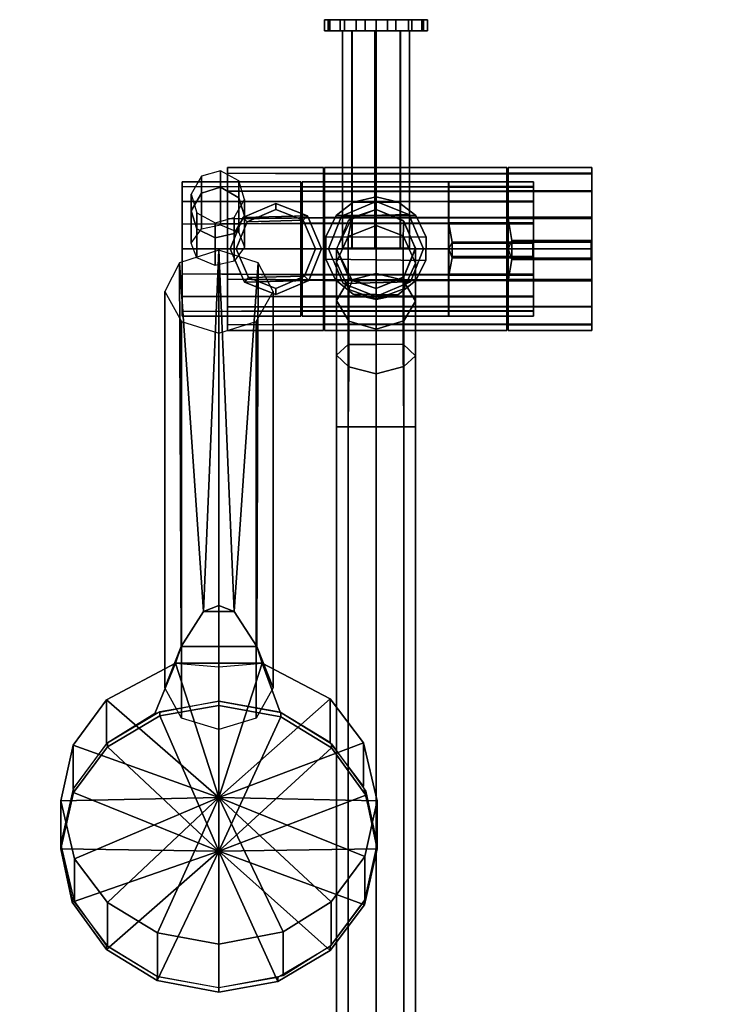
# Model space of a CAD drawing. Header units: millimetres. Extents: x -90 to 90, y -498 to 0.
# Tile 2 of 2: x -90 to 90, y -249 to 0. Entities that reach past the tile are written whole.
import ezdxf

# ---------------------------------------------------------------- set-up
doc = ezdxf.new("R2010")
doc.units = ezdxf.units.MM
doc.header["$MEASUREMENT"] = 0
doc.layers.add('CHROME01', color=9, linetype='Continuous')
doc.layers.add('CHROME03', color=250, linetype='Continuous')

msp = doc.modelspace()

# ---------------------------------------------------------------- meshes
at = {"layer": 'CHROME01'}
mesh = msp.add_polyface(dxfattribs=at)
corners = [(-0.26, -2.8, 989.25), (-6.15, -2.8, 986.63), (-6.15, -57.8, 986.63), (-0.26, -57.8, 989.25), (-8.5, -2.8, 980.76), (-8.5, -57.8, 980.76), (-6.05, -2.8, 974.79), (0.01, -2.8, 972.26), (0.01, -57.8, 972.26), (-6.05, -57.8, 974.79), (5.05, -2.8, 992.74), (0.03, -2.8, 993.76), (-4.99, -2.8, 992.76), (-12.06, -2.8, 985.61), (12, -2.8, 985.76), (9.04, -2.8, 990.1), (-9.06, -2.8, 990.08), (-13, -2.8, 980.76), (13, -2.8, 980.76), (-13, 0, 980.76), (-13, -2.8, 980.76), (-12.06, -2.8, 985.61), (-12.06, 0, 985.61), (-9.06, -2.8, 990.08), (-9.06, 0, 990.08), (-4.99, -2.8, 992.76), (-4.99, 0, 992.76), (0.03, -2.8, 993.76), (0.03, 0, 993.76), (-2.74, 0, 968.05), (-2.74, -2.8, 968.05), (-7.97, -2.8, 970.48), (-7.97, 0, 970.48), (-11.64, -2.8, 974.96), (-11.64, 0, 974.96), (-5.81, -46.17, 993.76), (0, -44.8, 993.76), (0, -44.8, 967.76), (-5.81, -46.17, 967.76), (-34.67, -45.03, 823.43), (-33.28, -49.63, 822), (-33.28, -45.45, 803), (-34.67, -40.74, 803.98), (-39.32, -38.21, 804.5), (-39.32, -42.36, 823.45), (-46.72, -48.34, 822.4), (-44.14, -43.89, 823.78), (-44.14, -39.57, 804.22), (-46.72, -44.13, 803.28), (-37.53, -37.36, 188), (-37.53, -58, 188), (-37.53, -38.81, 195.6), (-37.53, -43.4, 173.4), (-37.53, -38.81, 180.4), (-37.53, -38.81, 195.6), (-13.3, -38.96, 195.96), (-13.3, -37.36, 188), (-37.53, -37.36, 188), (-13.3, -38.92, 180.13), (-37.53, -38.81, 180.4), (-13.3, -43.37, 173.43), (-37.53, -43.4, 173.4), (-37.53, -43.4, 202.6), (-13.3, -43.47, 202.66), (-49, -42.19, 845.7), (-19, -42.31, 846), (-19, -41, 839.44), (-49, -41, 839.44), (-19, -42.28, 832.96), (-49, -42.19, 833.18), (-19, -45.95, 827.44), (-49, -45.98, 827.42), (-49, -45.98, 851.46), (-19, -46.03, 851.51), (-49, -58, 839.44), (-49, -45.98, 851.46), (-49, -42.19, 845.7), (-49, -41, 839.44), (-49, -42.19, 833.18), (-49, -45.98, 827.42), (-18.7, -42.31, 846), (18.3, -42.31, 846), (18.3, -41, 839.44), (-18.7, -41, 839.44), (18.3, -42.28, 832.96), (-18.7, -42.28, 832.96), (18.3, -45.95, 827.44), (-18.7, -45.95, 827.44), (-18.7, -46.03, 851.51), (18.3, -46.03, 851.51)]
mesh.append_faces([[corners[k] for k in face] for face in [(0, 1, 2, 3), (2, 1, 4, 5), (6, 7, 8, 9), (4, 6, 9, 5), (10, 11, 12, 12), (13, 14, 15, 16), (17, 18, 14, 13), (19, 20, 21, 22), (22, 21, 23, 24), (24, 23, 25, 26), (26, 25, 27, 28), (29, 30, 31, 32), (32, 31, 33, 34), (34, 33, 20, 19), (35, 36, 37, 38), (39, 40, 41, 42), (39, 42, 43, 44), (45, 46, 47, 48), (43, 47, 46, 44), (49, 50, 51, 51), (52, 50, 53, 53), (54, 55, 56, 57), (56, 58, 59, 57), (58, 60, 61, 59), (55, 54, 62, 63), (64, 65, 66, 67), (66, 68, 69, 67), (68, 70, 71, 69), (65, 64, 72, 73), (74, 75, 76, 77), (74, 77, 78, 79), (80, 81, 82, 83), (84, 85, 83, 82), (84, 86, 87, 85), (81, 80, 88, 89)]])
mesh = msp.add_polyface(dxfattribs=at)
corners = [(18.45, -45.92, 827.48), (18.45, -58, 839.44), (18.45, -42.23, 833.1), (18.45, -42.36, 846.09), (18.45, -41, 839.44), (6.13, -2.8, 986.64), (-0.26, -2.8, 989.25), (-0.26, -57.8, 989.25), (6.13, -57.8, 986.64), (8.5, -2.8, 980.76), (8.5, -57.8, 980.76), (0.01, -2.8, 972.26), (6.18, -2.8, 974.92), (6.18, -57.8, 974.92), (0.01, -57.8, 972.26), (-9.06, -2.8, 990.08), (9.04, -2.8, 990.1), (5.05, -2.8, 992.74), (-4.99, -2.8, 992.76), (-11.64, -2.8, 974.96), (11.63, -2.8, 974.95), (13, -2.8, 980.76), (-13, -2.8, 980.76), (-7.97, -2.8, 970.48), (8.25, -2.8, 970.71), (-2.74, -2.8, 968.05), (2.89, -2.8, 968.08), (0.03, 0, 993.76), (0.03, -2.8, 993.76), (5.05, -2.8, 992.74), (5.05, 0, 992.74), (9.04, -2.8, 990.1), (9.04, 0, 990.1), (12, -2.8, 985.76), (12, 0, 985.76), (13, -2.8, 980.76), (13, 0, 980.76), (11.63, -2.8, 974.95), (11.63, 0, 974.95), (8.25, -2.8, 970.71), (8.25, 0, 970.71), (2.89, -2.8, 968.08), (2.89, 0, 968.08), (-2.74, -2.8, 968.05), (-2.74, 0, 968.05), (5.72, -46.13, 993.76), (10.05, -49.55, 993.76), (10.05, -49.55, 967.76), (5.72, -46.13, 967.76), (0, -44.8, 967.76), (0, -44.8, 993.76), (12.7, -55.01, 993.76), (12.7, -55.01, 967.76), (0, -44.8, 993.76), (-5.81, -46.17, 993.76), (5.72, -46.13, 993.76), (-12.68, -54.91, 993.76), (12.7, -55.01, 993.76), (10.05, -49.55, 993.76), (-10.05, -49.55, 993.76), (10.05, -49.55, 967.76), (12.7, -55.01, 967.76), (-12.68, -54.91, 967.76), (-10.05, -49.55, 967.76), (-5.81, -46.17, 967.76), (0, -44.8, 967.76), (5.72, -46.13, 967.76), (-13.05, -38.96, 195.96), (33.1, -38.96, 195.91), (33.1, -37.36, 187.95), (-13.05, -37.36, 188), (33.1, -38.92, 180.08), (-13.05, -38.92, 180.13), (33.1, -43.37, 173.38), (-13.05, -43.37, 173.43), (33.1, -50.07, 168.89), (-13.05, -50.07, 168.94), (33.1, -43.47, 202.61), (-13.05, -43.47, 202.66), (-13.05, -50.16, 207.1), (33.1, -50.16, 207.04), (0, -48, 58.31), (0, -48, 1206.7), (7.07, -50.93, 1206.7), (6.91, -50.77, 58.31), (6.84, -54.69, 1226.62), (0, -52.08, 1227.39), (8.3, -49.27, 35), (0, -45.96, 35), (0, -45.96, 58.05), (8.3, -49.27, 58.05), (12.04, -58, 58.05), (12.04, -58, 35)]
mesh.append_faces([[corners[k] for k in face] for face in [(0, 1, 2, 2), (3, 4, 1, 1), (5, 6, 7, 8), (9, 5, 8, 10), (11, 12, 13, 14), (13, 12, 9, 10), (15, 16, 17, 18), (19, 20, 21, 22), (23, 24, 20, 19), (25, 26, 24, 23), (27, 28, 29, 30), (30, 29, 31, 32), (31, 33, 34, 32), (34, 33, 35, 36), (36, 35, 37, 38), (38, 37, 39, 40), (40, 39, 41, 42), (42, 41, 43, 44), (45, 46, 47, 48), (49, 50, 45, 48), (46, 51, 52, 47), (53, 54, 55, 55), (56, 57, 58, 59), (60, 61, 62, 63), (64, 65, 66, 66), (67, 68, 69, 70), (71, 72, 70, 69), (71, 73, 74, 72), (75, 76, 74, 73), (77, 78, 79, 80), (68, 67, 78, 77), (81, 82, 83, 84), (85, 83, 82, 86), (87, 88, 89, 90), (91, 92, 87, 90)]])
mesh = msp.add_polyface(dxfattribs=at)
corners = [(-10.05, -49.55, 967.76), (-10.05, -49.55, 993.76), (-5.81, -46.17, 993.76), (-5.81, -46.17, 967.76), (-10.05, -49.55, 993.76), (10.05, -49.55, 993.76), (5.72, -46.13, 993.76), (-5.81, -46.17, 993.76), (5.72, -46.13, 967.76), (10.05, -49.55, 967.76), (-10.05, -49.55, 967.76), (-5.81, -46.17, 967.76), (-33.28, -49.63, 822), (-35.86, -54.07, 820.62), (-35.86, -50.01, 802.06), (-33.28, -45.45, 803), (-34.67, -53.86, 840.95), (-33.28, -57.55, 837.85), (-34.67, -45.03, 823.43), (-39.32, -42.36, 823.45), (-39.32, -51.88, 842.6), (-46.72, -56.51, 838.72), (-44.14, -52.94, 841.71), (-44.14, -43.89, 823.78), (-46.72, -48.34, 822.4), (-45.33, -52.93, 820.98), (-46.72, -44.13, 803.28), (-45.33, -48.84, 802.3), (-40.68, -51.37, 801.78), (-40.68, -55.22, 819.6), (-37.53, -43.4, 202.6), (-37.53, -58, 188), (-37.53, -50.4, 207.19), (-37.53, -43.4, 173.4), (-37.53, -50.4, 168.81), (-37.53, -38.81, 195.6), (-37.53, -37.36, 188), (-37.53, -38.81, 180.4), (-13.3, -50.07, 168.94), (-37.53, -50.4, 168.81), (-37.53, -43.4, 173.4), (-13.3, -43.37, 173.43), (-13.3, -50.16, 207.1), (-13.3, -43.47, 202.66), (-37.53, -43.4, 202.6), (-37.53, -50.4, 207.19), (0, -48, 58.31), (-7.03, -50.88, 58.31), (-6, -50, 1206.7), (0, -48, 1206.7), (-7.03, -54.86, 1226.55), (0, -52.08, 1227.39), (-25.31, -46.46, 164.5), (-33.67, -50.05, 164.5), (-33.67, -50.05, 173.15), (-25.31, -46.46, 173.15), (-17.36, -49.64, 164.5), (-17.36, -49.64, 173.15), (-17.36, -49.64, 173.15), (-25.31, -46.46, 173.15), (-33.67, -50.05, 173.15), (-25.31, -46.46, 164.5), (-17.36, -49.64, 164.5), (-33.67, -50.05, 164.5), (-25.31, -47.99, 133.51), (-32.56, -51.1, 133.51), (-33.67, -50.05, 163.5), (-25.31, -46.46, 163.5), (-18.41, -50.74, 133.51), (-17.36, -49.64, 163.5), (-17.36, -49.64, 163.5), (-25.31, -46.46, 163.5), (-33.67, -50.05, 163.5), (-25.31, -47.99, 133.51), (-18.41, -50.74, 133.51), (-32.56, -51.1, 133.51), (0, -45.96, 35), (-8.73, -49.7, 35), (-8.73, -49.7, 58.05), (0, -45.96, 58.05), (8.3, -49.27, 58.05), (0, -45.96, 58.05), (-8.73, -49.7, 58.05), (0, -45.96, 35), (8.3, -49.27, 35), (-8.73, -49.7, 35), (-19, -51.47, 823.75), (-49, -51.74, 823.63), (-49, -45.98, 827.42), (-19, -45.95, 827.44), (-19, -51.54, 855.17), (-19, -46.03, 851.51), (-49, -45.98, 851.46), (-49, -51.74, 855.25), (-49, -45.98, 851.46), (-49, -58, 839.44), (-49, -51.74, 855.25), (-49, -45.98, 827.42), (-49, -51.74, 823.63), (18.3, -51.47, 823.75), (-18.7, -51.47, 823.75), (-18.7, -45.95, 827.44), (18.3, -45.95, 827.44), (18.3, -46.03, 851.51), (-18.7, -46.03, 851.51), (-18.7, -51.54, 855.17), (18.3, -51.54, 855.17)]
mesh.append_faces([[corners[k] for k in face] for face in [(0, 1, 2, 3), (4, 5, 6, 7), (8, 9, 10, 11), (12, 13, 14, 15), (16, 17, 12, 18), (16, 18, 19, 20), (21, 22, 23, 24), (25, 24, 26, 27), (19, 23, 22, 20), (28, 29, 25, 27), (30, 31, 32, 32), (31, 33, 34, 34), (30, 35, 31, 31), (36, 37, 31, 31), (38, 39, 40, 41), (42, 43, 44, 45), (46, 47, 48, 49), (49, 48, 50, 51), (52, 53, 54, 55), (56, 52, 55, 57), (58, 59, 60, 60), (61, 62, 63, 63), (64, 65, 66, 67), (68, 64, 67, 69), (70, 71, 72, 72), (73, 74, 75, 75), (76, 77, 78, 79), (80, 81, 82, 82), (83, 84, 85, 85), (86, 87, 88, 89), (90, 91, 92, 93), (94, 95, 96, 96), (95, 97, 98, 98), (99, 100, 101, 102), (103, 104, 105, 106)]])
mesh = msp.add_polyface(dxfattribs=at)
corners = [(54.54, -43.33, 173.48), (54.54, -38.85, 180.3), (54.54, -58, 188), (54.54, -39, 196.08), (54.54, -37.36, 188), (54.54, -49.92, 169), (54.54, -43.48, 202.67), (54.54, -50.3, 207.15), (33.46, -38.85, 180.3), (33.46, -37.36, 188), (54.54, -37.36, 188), (54.54, -38.85, 180.3), (33.46, -43.33, 173.48), (54.54, -43.33, 173.48), (33.46, -49.92, 169), (54.54, -49.92, 169), (33.46, -43.48, 202.67), (33.46, -50.3, 207.15), (54.54, -50.3, 207.15), (54.54, -43.48, 202.67), (33.46, -39, 196.08), (54.54, -39, 196.08), (33.46, -43.33, 173.48), (33.46, -58, 188), (33.46, -38.85, 180.3), (33.46, -39, 196.08), (33.46, -37.36, 188), (33.46, -49.92, 169), (33.46, -43.48, 202.67), (33.46, -50.3, 207.15), (54.54, -55.88, 208.19), (34.31, -55.88, 208.53), (39.85, -45.92, 827.48), (39.85, -42.23, 833.1), (39.85, -58, 839.44), (39.85, -42.36, 846.09), (39.85, -41, 839.44), (39.85, -51.35, 823.8), (39.85, -46.04, 851.52), (39.85, -51.66, 855.21), (18.45, -42.23, 833.1), (18.45, -41, 839.44), (39.85, -41, 839.44), (39.85, -42.23, 833.1), (18.45, -45.92, 827.48), (39.85, -45.92, 827.48), (18.45, -51.35, 823.8), (39.85, -51.35, 823.8), (18.45, -46.04, 851.52), (18.45, -51.66, 855.21), (39.85, -51.66, 855.21), (39.85, -46.04, 851.52), (18.45, -42.36, 846.09), (39.85, -42.36, 846.09), (18.45, -51.35, 823.8), (18.45, -58, 839.44), (18.45, -45.92, 827.48), (18.45, -42.23, 833.1), (18.45, -41, 839.44), (18.45, -42.36, 846.09), (18.45, -46.04, 851.52), (18.45, -51.66, 855.21), (39.85, -56.25, 856.07), (19.3, -56.25, 856.35)]
mesh.append_faces([[corners[k] for k in face] for face in [(0, 1, 2, 2), (3, 2, 4, 4), (5, 0, 2, 2), (1, 4, 2, 2), (3, 6, 2, 2), (7, 2, 6, 6), (8, 9, 10, 11), (12, 8, 11, 13), (14, 12, 13, 15), (16, 17, 18, 19), (20, 16, 19, 21), (9, 20, 21, 10), (22, 23, 24, 24), (25, 26, 23, 23), (27, 23, 22, 22), (24, 23, 26, 26), (25, 23, 28, 28), (29, 28, 23, 23), (30, 18, 17, 31), (32, 33, 34, 34), (35, 34, 36, 36), (37, 32, 34, 34), (33, 36, 34, 34), (35, 38, 34, 34), (39, 34, 38, 38), (40, 41, 42, 43), (44, 40, 43, 45), (46, 44, 45, 47), (48, 49, 50, 51), (52, 48, 51, 53), (41, 52, 53, 42), (54, 55, 56, 56), (57, 55, 58, 58), (59, 55, 60, 60), (61, 60, 55, 55), (62, 50, 49, 63)]])
mesh = msp.add_polyface(dxfattribs=at)
corners = [(-33.28, -57.55, 837.85), (-35.86, -61.11, 834.86), (-35.86, -54.07, 820.62), (-33.28, -49.63, 822), (-40.68, -62.17, 833.97), (-40.68, -55.22, 819.6), (-45.33, -60.2, 835.63), (-46.72, -56.51, 838.72), (-46.72, -48.34, 822.4), (-45.33, -52.93, 820.98), (-40.68, -51.37, 801.78), (-35.86, -50.01, 802.06), (-37.53, -65.6, 207.19), (-37.53, -58, 188), (-37.53, -72.6, 202.6), (-37.53, -65.6, 168.81), (-37.53, -72.6, 173.4), (-37.53, -58, 208.64), (-37.53, -58, 167.36), (-37.53, -77.19, 180.4), (-37.53, -50.4, 207.19), (-37.53, -50.4, 168.81), (-13.3, -57.99, 167.36), (-37.53, -58, 167.36), (-37.53, -50.4, 168.81), (-13.3, -50.07, 168.94), (-13.3, -65.83, 168.9), (-37.53, -65.6, 168.81), (-13.3, -58, 208.64), (-37.53, -58, 208.64), (-37.53, -65.6, 207.19), (-13.3, -65.97, 207.04), (-13.3, -50.16, 207.1), (-37.53, -50.4, 207.19), (-36.85, -58, 173.15), (-36.85, -58, 164.5), (-33.26, -66.36, 164.5), (-33.26, -66.36, 173.15), (-33.67, -50.05, 164.5), (-33.67, -50.05, 173.15), (-25.31, -69.54, 173.15), (-16.95, -65.95, 173.15), (-33.26, -66.36, 173.15), (-36.85, -58, 173.15), (-13.77, -58, 173.15), (-17.36, -49.64, 173.15), (-33.67, -50.05, 173.15), (-33.67, -50.05, 164.5), (-17.36, -49.64, 164.5), (-13.77, -58, 164.5), (-36.85, -58, 164.5), (-36.85, -58, 163.5), (-35.32, -58, 133.51), (-32.2, -65.25, 133.51), (-33.26, -66.36, 163.5), (-32.56, -51.1, 133.51), (-33.67, -50.05, 163.5), (-25.31, -69.54, 163.5), (-16.95, -65.95, 163.5), (-33.26, -66.36, 163.5), (-36.85, -58, 163.5), (-13.77, -58, 163.5), (-17.36, -49.64, 163.5), (-33.67, -50.05, 163.5), (-19, -57.99, 822.44), (-49, -58, 822.44), (-49, -51.74, 823.63), (-19, -51.47, 823.75), (-19, -64.45, 823.71), (-49, -64.25, 823.63), (-19, -69.96, 827.36), (-49, -70.02, 827.42), (-19, -64.56, 855.12), (-49, -64.25, 855.25), (-49, -70.02, 851.46), (-19, -70.07, 851.41), (-19, -58, 856.44), (-49, -58, 856.44), (-19, -51.54, 855.17), (-49, -51.74, 855.25), (-49, -64.25, 855.25), (-49, -58, 839.44), (-49, -70.02, 851.46), (-49, -64.25, 823.63), (-49, -70.02, 827.42), (-49, -58, 856.44), (-49, -51.74, 855.25), (-49, -51.74, 823.63), (-49, -58, 822.44)]
mesh.append_faces([[corners[k] for k in face] for face in [(0, 1, 2, 3), (2, 1, 4, 5), (6, 7, 8, 9), (4, 6, 9, 5), (10, 11, 2, 5), (12, 13, 14, 14), (13, 15, 16, 16), (12, 17, 13, 13), (15, 13, 18, 18), (16, 19, 13, 13), (20, 13, 17, 17), (21, 18, 13, 13), (22, 23, 24, 25), (26, 27, 23, 22), (28, 29, 30, 31), (32, 33, 29, 28), (34, 35, 36, 37), (38, 35, 34, 39), (40, 41, 42, 42), (43, 44, 45, 46), (47, 48, 49, 50), (51, 52, 53, 54), (55, 52, 51, 56), (57, 58, 59, 59), (60, 61, 62, 63), (64, 65, 66, 67), (68, 69, 65, 64), (68, 70, 71, 69), (72, 73, 74, 75), (76, 77, 73, 72), (78, 79, 77, 76), (80, 81, 82, 82), (81, 83, 84, 84), (85, 86, 81, 80), (81, 87, 88, 83)]])
mesh = msp.add_polyface(dxfattribs=at)
corners = [(-10.27, -65.77, 993.76), (-12.71, -60.54, 993.76), (-12.71, -60.54, 967.76), (-10.27, -65.77, 967.76), (-12.68, -54.91, 993.76), (-12.68, -54.91, 967.76), (-10.05, -49.55, 993.76), (-10.05, -49.55, 967.76), (-12.71, -60.54, 993.76), (12.63, -60.9, 993.76), (12.7, -55.01, 993.76), (-12.68, -54.91, 993.76), (-10.27, -65.77, 993.76), (10.02, -66.08, 993.76), (12.63, -60.9, 967.76), (10.02, -66.08, 967.76), (-10.27, -65.77, 967.76), (-12.71, -60.54, 967.76), (12.7, -55.01, 967.76), (12.63, -60.9, 967.76), (-12.71, -60.54, 967.76), (-12.68, -54.91, 967.76), (-7.03, -50.88, 58.31), (-10, -58.01, 58.31), (-10, -58, 1206.7), (-6, -50, 1206.7), (-6.86, -65.27, 58.31), (-6, -66, 1206.7), (-10, -71, 1238.42), (-7.03, -66.04, 1243.33), (-7.03, -54.86, 1226.55), (-10, -61.34, 1223.95), (-6.84, -68.23, 1221.18), (0, -52.08, 1227.39), (0, -64.16, 1245.54), (0, -68, 58.31), (0, -68, 1206.7), (-16.95, -65.95, 164.5), (-13.77, -58, 164.5), (-13.77, -58, 173.15), (-16.95, -65.95, 173.15), (-13.77, -58, 173.15), (-13.77, -58, 164.5), (-17.36, -49.64, 164.5), (-17.36, -49.64, 173.15), (-33.26, -66.36, 173.15), (-16.95, -65.95, 173.15), (-13.77, -58, 173.15), (-36.85, -58, 173.15), (-25.31, -69.54, 164.5), (-33.26, -66.36, 164.5), (-16.95, -65.95, 164.5), (-13.77, -58, 164.5), (-36.85, -58, 164.5), (-18.05, -64.89, 133.51), (-15.3, -58, 133.51), (-13.77, -58, 163.5), (-16.95, -65.95, 163.5), (-25.31, -69.54, 163.5), (-25.31, -68.01, 133.51), (-13.77, -58, 163.5), (-15.3, -58, 133.51), (-18.41, -50.74, 133.51), (-17.36, -49.64, 163.5), (-33.26, -66.36, 163.5), (-16.95, -65.95, 163.5), (-13.77, -58, 163.5), (-36.85, -58, 163.5), (-25.31, -68.01, 133.51), (-32.2, -65.25, 133.51), (-18.05, -64.89, 133.51), (-15.3, -58, 133.51), (-35.32, -58, 133.51), (-32.56, -51.1, 133.51), (-18.41, -50.74, 133.51), (-12.04, -58, 58.05), (-12.04, -58, 35), (-8.3, -66.73, 35), (-8.3, -66.73, 58.05), (-8.73, -49.7, 35), (-8.73, -49.7, 58.05), (-12.04, -58, 58.05), (12.04, -58, 58.05), (8.3, -49.27, 58.05), (-8.73, -49.7, 58.05), (-8.73, -49.7, 35), (8.3, -49.27, 35), (12.04, -58, 35), (-12.04, -58, 35), (18.3, -51.47, 823.75), (18.3, -57.99, 822.44), (-18.7, -57.99, 822.44), (-18.7, -51.47, 823.75), (18.3, -64.45, 823.71), (-18.7, -64.45, 823.71), (18.3, -69.96, 827.36), (-18.7, -69.96, 827.36), (18.3, -58, 856.44), (-18.7, -58, 856.44), (-18.7, -64.56, 855.12), (18.3, -64.56, 855.12), (18.3, -51.54, 855.17), (-18.7, -51.54, 855.17)]
mesh.append_faces([[corners[k] for k in face] for face in [(0, 1, 2, 3), (2, 1, 4, 5), (5, 4, 6, 7), (8, 9, 10, 11), (12, 13, 9, 8), (14, 15, 16, 17), (18, 19, 20, 21), (22, 23, 24, 25), (24, 23, 26, 27), (28, 29, 30, 31), (24, 31, 30, 25), (32, 31, 24, 27), (33, 30, 29, 34), (26, 35, 36, 27), (37, 38, 39, 40), (41, 42, 43, 44), (45, 46, 47, 48), (49, 50, 51, 51), (52, 51, 50, 53), (54, 55, 56, 57), (58, 59, 54, 57), (60, 61, 62, 63), (64, 65, 66, 67), (68, 69, 70, 70), (71, 70, 69, 72), (73, 74, 71, 72), (75, 76, 77, 78), (79, 76, 75, 80), (81, 82, 83, 84), (85, 86, 87, 88), (89, 90, 91, 92), (90, 93, 94, 91), (93, 95, 96, 94), (97, 98, 99, 100), (101, 102, 98, 97)]])
mesh = msp.add_polyface(dxfattribs=at)
corners = [(33.46, -58, 208.64), (33.46, -58, 188), (33.46, -66.08, 206.99), (19.3, -56.25, 856.35), (19.3, -56.56, 862.41), (39.7, -56.56, 862.24), (39.85, -56.25, 856.07), (39.85, -60.2, 856.02), (39.7, -59.91, 862.19), (19.3, -59.91, 862.36), (19.3, -60.2, 856.31), (19.3, -60.2, 856.31), (18.45, -58, 822.44), (18.45, -51.35, 823.8), (39.85, -51.35, 823.8), (39.85, -58, 822.44), (18.45, -64.34, 823.67), (39.85, -64.34, 823.67), (18.45, -69.96, 827.36), (39.85, -69.96, 827.36), (18.45, -58, 856.44), (18.45, -64.65, 855.08), (19.3, -60.2, 856.31), (18.45, -51.66, 855.21), (19.3, -56.25, 856.35), (18.45, -73.64, 832.79), (18.45, -75, 839.44), (18.45, -58, 839.44), (18.45, -58, 856.44), (18.45, -64.65, 855.08), (18.45, -70.08, 851.4), (18.45, -58, 822.44), (18.45, -51.35, 823.8), (18.45, -51.66, 855.21), (18.45, -64.34, 823.67), (18.45, -69.96, 827.36), (39.85, -64.65, 855.08), (39.85, -60.2, 856.02), (12.7, -55.01, 967.76), (12.7, -55.01, 993.76), (12.63, -60.9, 993.76), (12.63, -60.9, 967.76), (10.02, -66.08, 993.76), (10.02, -66.08, 967.76), (33.1, -50.07, 168.89), (33.1, -57.99, 167.31), (-13.05, -57.99, 167.36), (-13.05, -50.07, 168.94), (33.1, -65.83, 168.85), (-13.05, -65.83, 168.9), (33.1, -58, 208.59), (-13.05, -58, 208.64), (-13.05, -65.97, 207.04), (33.1, -65.97, 206.99), (33.1, -50.16, 207.04), (-13.05, -50.16, 207.1), (6.92, -65.22, 58.31), (10, -57.7, 58.31), (10, -58, 1206.7), (7.07, -65.07, 1206.7), (6.91, -50.77, 58.31), (7.07, -50.93, 1206.7), (6.84, -65.9, 1243.47), (10, -71.17, 1238.25), (10, -61.57, 1223.86), (6.84, -54.69, 1226.62), (7.03, -68.05, 1221.25), (0, -52.08, 1227.39), (0, -64.16, 1245.54), (0, -68, 58.31), (0, -68, 1206.7), (8.73, -66.3, 35), (12.04, -58, 35), (12.04, -58, 58.05), (8.73, -66.3, 58.05), (-8.3, -66.73, 58.05), (8.73, -66.3, 58.05), (12.04, -58, 58.05), (-12.04, -58, 58.05), (12.04, -58, 35), (8.73, -66.3, 35), (-8.3, -66.73, 35), (-12.04, -58, 35)]
mesh.append_faces([[corners[k] for k in face] for face in [(0, 1, 2, 2), (3, 4, 5, 6), (7, 8, 9, 10), (5, 4, 9, 8), (3, 11, 9, 4), (12, 13, 14, 15), (16, 12, 15, 17), (18, 16, 17, 19), (20, 21, 22, 22), (23, 20, 24, 24), (20, 22, 24, 24), (25, 26, 27, 27), (28, 27, 29, 29), (29, 27, 30, 30), (31, 27, 32, 32), (33, 27, 28, 28), (34, 27, 31, 31), (34, 35, 27, 27), (21, 36, 37, 22), (38, 39, 40, 41), (41, 40, 42, 43), (44, 45, 46, 47), (45, 48, 49, 46), (50, 51, 52, 53), (54, 55, 51, 50), (56, 57, 58, 59), (57, 60, 61, 58), (62, 63, 64, 65), (64, 66, 59, 58), (61, 65, 64, 58), (62, 65, 67, 68), (69, 56, 59, 70), (71, 72, 73, 74), (75, 76, 77, 78), (79, 80, 81, 82)]])
mesh = msp.add_polyface(dxfattribs=at)
corners = [(34.31, -55.88, 208.53), (34.31, -56.25, 215.03), (54.4, -56.25, 214.82), (54.54, -55.88, 208.19), (54.54, -60.67, 208.13), (54.4, -60.31, 214.77), (34.31, -60.31, 214.97), (34.31, -60.67, 208.48), (34.31, -60.67, 208.48), (54.54, -58, 188), (54.54, -55.88, 208.19), (54.54, -60.67, 208.13), (54.54, -66.08, 206.99), (54.54, -72.67, 202.52), (54.54, -77.15, 195.7), (54.54, -77, 179.92), (54.54, -72.52, 173.33), (54.54, -58, 167.36), (54.54, -49.92, 169), (54.54, -65.7, 168.85), (54.54, -50.3, 207.15), (54.4, -56.25, 214.82), (54.4, -60.31, 214.77), (33.46, -58, 167.36), (33.46, -49.92, 169), (54.54, -49.92, 169), (54.54, -58, 167.36), (33.46, -65.7, 168.85), (54.54, -65.7, 168.85), (33.46, -58, 208.64), (33.46, -66.08, 206.99), (34.31, -60.67, 208.48), (33.46, -50.3, 207.15), (34.31, -55.88, 208.53), (33.46, -58, 167.36), (33.46, -58, 188), (33.46, -49.92, 169), (33.46, -50.3, 207.15), (33.46, -58, 208.64), (33.46, -65.7, 168.85), (33.46, -72.52, 173.33), (54.54, -66.08, 206.99), (54.54, -60.67, 208.13), (39.85, -58, 839.44), (39.85, -56.25, 856.07), (39.85, -60.2, 856.02), (39.85, -64.65, 855.08), (39.85, -70.08, 851.4), (39.85, -73.77, 845.78), (39.85, -75, 839.44), (39.85, -73.64, 832.79), (39.85, -69.96, 827.36), (39.85, -58, 822.44), (39.85, -51.35, 823.8), (39.85, -64.34, 823.67), (39.85, -51.66, 855.21), (39.7, -56.56, 862.24), (39.7, -59.91, 862.19)]
mesh.append_faces([[corners[k] for k in face] for face in [(0, 1, 2, 3), (4, 5, 6, 7), (2, 1, 6, 5), (0, 8, 6, 1), (9, 10, 11, 11), (12, 9, 11, 11), (13, 14, 9, 9), (12, 13, 9, 9), (15, 16, 9, 9), (17, 18, 9, 9), (19, 17, 9, 9), (19, 9, 16, 16), (9, 20, 10, 10), (11, 10, 21, 22), (23, 24, 25, 26), (27, 23, 26, 28), (29, 30, 31, 31), (32, 29, 33, 33), (29, 31, 33, 33), (34, 35, 36, 36), (37, 35, 38, 38), (39, 35, 34, 34), (39, 40, 35, 35), (30, 41, 42, 31), (43, 44, 45, 45), (46, 43, 45, 45), (47, 48, 43, 43), (46, 47, 43, 43), (48, 49, 43, 43), (50, 51, 43, 43), (52, 53, 43, 43), (54, 52, 43, 43), (54, 43, 51, 51), (43, 55, 44, 44), (45, 44, 56, 57)]])
mesh = msp.add_polyface(dxfattribs=at)
corners = [(33.46, -77.15, 195.7), (33.46, -78.64, 188), (54.54, -78.64, 188), (54.54, -77.15, 195.7), (-39.72, -172.35, 953.01), (-55.94, -175.46, 954.46), (-50.68, -162.74, 977.05), (-39.72, -163.66, 971.54), (-24.22, -175.18, 954.33), (-28.75, -162.74, 977.05), (-11.57, -182.84, 957.9), (-11.57, -171.83, 981.51), (-39.72, -196.77, 995.29), (-28.75, -162.74, 977.05), (-50.68, -162.74, 977.05), (-39.72, -148.21, 968.27), (-43.61, -149.7, 969.17), (-35.83, -149.7, 969.17), (-30.14, -158.55, 974.52), (-49.3, -158.55, 974.52), (-39.72, -58.27, 861.08), (-35.83, -149.7, 969.17), (-29.79, -61.53, 858.34), (-49.65, -61.53, 858.34), (-43.61, -149.7, 969.17), (-30.14, -158.55, 974.52), (-39.72, -148.21, 968.27), (-30.27, -76.38, 845.88), (-30.27, -176.65, 965.38), (-39.72, -179.54, 962.96), (-39.72, -79.27, 843.46), (-26.01, -68.77, 852.27), (-26.01, -169.04, 971.77), (-28.75, -162.74, 977.05), (-49.16, -76.38, 845.88), (-49.16, -176.65, 965.38), (-53.43, -68.77, 852.27), (-53.43, -169.04, 971.77), (-49.3, -158.55, 974.52), (-50.68, -162.74, 977.05), (-13.3, -77.1, 195.84), (-37.53, -77.19, 195.6), (-37.53, -78.64, 188), (-13.3, -78.64, 188), (-6.84, -87.81, 1241.18), (-10, -84.9, 1248.01), (-10, -71, 1238.42), (-6.84, -76.27, 1233.2), (0, -78.3, 1231.4), (0, -89.54, 1238.97), (-7.07, -103, 1244.63), (0, -103, 1241.7), (-10, -103, 1251.7), (-7.07, -103, 1258.77), (-7.03, -82.17, 1254.43), (0, -103, 1261.7), (0, -82.18, 1257.56), (10, -85, 1247.78), (7.03, -87.73, 1241.35), (7.03, -76.14, 1233.33), (10, -71.17, 1238.25), (7.07, -103, 1244.63), (7.07, -103, 1258.77), (6.84, -82.1, 1254.61), (10, -103, 1251.7)]
mesh.append_faces([[corners[k] for k in face] for face in [(0, 1, 2, 3), (4, 5, 6, 7), (8, 4, 7, 9), (10, 8, 9, 11), (12, 13, 14, 14), (15, 16, 17, 17), (14, 13, 18, 19), (19, 18, 17, 16), (20, 21, 22, 22), (20, 23, 24, 24), (25, 22, 21, 21), (26, 20, 24, 24), (27, 28, 29, 30), (31, 32, 28, 27), (22, 25, 32, 31), (33, 32, 25, 25), (26, 21, 20, 20), (34, 30, 29, 35), (36, 34, 35, 37), (23, 36, 37, 38), (39, 38, 37, 37), (38, 24, 23, 23), (40, 41, 42, 43), (44, 45, 46, 47), (44, 47, 48, 49), (50, 44, 49, 51), (45, 44, 50, 52), (53, 54, 45, 52), (54, 53, 55, 56), (57, 58, 59, 60), (49, 58, 61, 51), (48, 59, 58, 49), (55, 62, 63, 56), (57, 63, 62, 64), (61, 58, 57, 64)]])
mesh = msp.add_polyface(dxfattribs=at)
corners = [(-5.8, -69.44, 993.76), (-10.27, -65.77, 993.76), (-10.27, -65.77, 967.76), (-5.8, -69.44, 967.76), (0, -70.8, 967.76), (0, -70.8, 993.76), (0, -70.8, 993.76), (5.53, -69.57, 993.76), (-5.8, -69.44, 993.76), (10.02, -66.08, 993.76), (-10.27, -65.77, 993.76), (10.02, -66.08, 967.76), (5.53, -69.57, 967.76), (-5.8, -69.44, 967.76), (-10.27, -65.77, 967.76), (-5.8, -69.44, 967.76), (5.53, -69.57, 967.76), (0, -70.8, 967.76), (-37.53, -78.64, 188), (-37.53, -77.19, 195.6), (-37.53, -58, 188), (-37.53, -77.19, 180.4), (-37.53, -72.6, 202.6), (-13.3, -65.83, 168.9), (-13.3, -72.53, 173.34), (-37.53, -72.6, 173.4), (-37.53, -65.6, 168.81), (-13.3, -77.04, 180.03), (-37.53, -77.19, 180.4), (-13.3, -78.64, 188), (-37.53, -78.64, 188), (-13.3, -77.1, 195.84), (-13.3, -72.66, 202.53), (-37.53, -72.6, 202.6), (-37.53, -77.19, 195.6), (-13.3, -65.97, 207.04), (-37.53, -65.6, 207.19), (-10, -84.9, 1248.01), (-7.03, -82.17, 1254.43), (-7.03, -66.04, 1243.33), (-10, -71, 1238.42), (-6.84, -76.27, 1233.2), (-10, -61.34, 1223.95), (-6.84, -68.23, 1221.18), (0, -70.68, 1220.03), (-6, -66, 1206.7), (0, -68, 1206.7), (0, -78.3, 1231.4), (0, -82.18, 1257.56), (0, -64.16, 1245.54), (-25.31, -69.54, 173.15), (-25.31, -69.54, 164.5), (-16.95, -65.95, 164.5), (-16.95, -65.95, 173.15), (-33.26, -66.36, 164.5), (-33.26, -66.36, 173.15), (-32.2, -65.25, 133.51), (-25.31, -68.01, 133.51), (-25.31, -69.54, 163.5), (-33.26, -66.36, 163.5), (-8.3, -66.73, 35), (0, -70.04, 35), (0, -70.04, 58.05), (-8.3, -66.73, 58.05), (0, -70.04, 58.05), (8.73, -66.3, 58.05), (-8.3, -66.73, 58.05), (-19, -73.68, 832.88), (-49, -73.8, 833.18), (-49, -70.02, 827.42), (-19, -69.96, 827.36), (-19, -75, 839.44), (-49, -75, 839.44), (-19, -73.72, 845.89), (-49, -73.8, 845.7), (-19, -70.07, 851.41), (-49, -70.02, 851.46), (-49, -73.8, 845.7), (-49, -70.02, 851.46), (-49, -58, 839.44), (-49, -75, 839.44), (-49, -70.02, 827.42), (-49, -73.8, 833.18), (18.3, -69.96, 827.36), (18.3, -73.68, 832.88), (-18.7, -73.68, 832.88), (-18.7, -69.96, 827.36), (18.3, -75, 839.44), (-18.7, -75, 839.44), (18.3, -73.72, 845.89), (-18.7, -73.72, 845.89), (18.3, -70.07, 851.41), (-18.7, -70.07, 851.41), (18.3, -64.56, 855.12), (-18.7, -64.56, 855.12)]
mesh.append_faces([[corners[k] for k in face] for face in [(0, 1, 2, 3), (0, 3, 4, 5), (6, 7, 8, 8), (8, 7, 9, 10), (11, 12, 13, 14), (15, 16, 17, 17), (18, 19, 20, 20), (18, 20, 21, 21), (22, 20, 19, 19), (23, 24, 25, 26), (27, 28, 25, 24), (29, 30, 28, 27), (31, 32, 33, 34), (35, 36, 33, 32), (37, 38, 39, 40), (41, 40, 42, 43), (44, 43, 45, 46), (47, 41, 43, 44), (39, 38, 48, 49), (50, 51, 52, 53), (54, 51, 50, 55), (56, 57, 58, 59), (60, 61, 62, 63), (64, 65, 66, 66), (67, 68, 69, 70), (71, 72, 68, 67), (73, 74, 72, 71), (73, 75, 76, 74), (77, 78, 79, 80), (79, 81, 82, 80), (83, 84, 85, 86), (87, 88, 85, 84), (87, 89, 90, 88), (91, 92, 90, 89), (91, 93, 94, 92)]])
mesh = msp.add_polyface(dxfattribs=at)
corners = [(54.54, -77, 179.92), (54.54, -58, 188), (54.54, -78.64, 188), (54.54, -77.15, 195.7), (33.46, -72.52, 173.33), (33.46, -65.7, 168.85), (54.54, -65.7, 168.85), (54.54, -72.52, 173.33), (33.46, -77, 179.92), (54.54, -77, 179.92), (33.46, -78.64, 188), (54.54, -78.64, 188), (33.46, -72.67, 202.52), (33.46, -77.15, 195.7), (54.54, -77.15, 195.7), (54.54, -72.67, 202.52), (33.46, -66.08, 206.99), (54.54, -66.08, 206.99), (33.46, -72.67, 202.52), (33.46, -58, 188), (33.46, -77.15, 195.7), (33.46, -77, 179.92), (33.46, -78.64, 188), (33.46, -66.08, 206.99), (33.46, -72.52, 173.33), (39.85, -73.64, 832.79), (39.85, -58, 839.44), (39.85, -75, 839.44), (18.45, -73.64, 832.79), (18.45, -69.96, 827.36), (39.85, -69.96, 827.36), (39.85, -73.64, 832.79), (18.45, -75, 839.44), (39.85, -75, 839.44), (18.45, -73.77, 845.78), (39.85, -73.77, 845.78), (18.45, -70.08, 851.4), (39.85, -70.08, 851.4), (18.45, -64.65, 855.08), (39.85, -64.65, 855.08), (18.45, -70.08, 851.4), (18.45, -58, 839.44), (18.45, -73.77, 845.78), (18.45, -75, 839.44), (18.45, -73.64, 832.79), (18.45, -69.96, 827.36), (10.02, -66.08, 967.76), (10.02, -66.08, 993.76), (5.53, -69.57, 993.76), (5.53, -69.57, 967.76), (0, -70.8, 967.76), (0, -70.8, 993.76), (33.1, -65.83, 168.85), (33.1, -72.53, 173.29), (-13.05, -72.53, 173.34), (-13.05, -65.83, 168.9), (33.1, -77.04, 179.98), (-13.05, -77.04, 180.03), (33.1, -78.64, 187.94), (-13.05, -78.64, 188), (33.1, -77.1, 195.78), (-13.05, -77.1, 195.84), (33.1, -72.66, 202.48), (-13.05, -72.66, 202.53), (33.1, -65.97, 206.99), (-13.05, -65.97, 207.04), (10, -71.17, 1238.25), (7.03, -76.14, 1233.33), (7.03, -68.05, 1221.25), (10, -61.57, 1223.86), (6.84, -82.1, 1254.61), (10, -85, 1247.78), (6.84, -65.9, 1243.47), (7.07, -65.07, 1206.7), (0, -70.68, 1220.03), (0, -68, 1206.7), (0, -78.3, 1231.4), (0, -82.18, 1257.56), (0, -64.16, 1245.54), (0, -70.04, 58.05), (0, -70.04, 35), (8.73, -66.3, 35), (8.73, -66.3, 58.05), (0, -70.04, 35), (-8.3, -66.73, 35), (8.73, -66.3, 35)]
mesh.append_faces([[corners[k] for k in face] for face in [(0, 1, 2, 2), (3, 2, 1, 1), (4, 5, 6, 7), (8, 4, 7, 9), (10, 8, 9, 11), (12, 13, 14, 15), (16, 12, 15, 17), (18, 19, 20, 20), (21, 22, 19, 19), (23, 19, 18, 18), (20, 19, 22, 22), (21, 19, 24, 24), (25, 26, 27, 27), (28, 29, 30, 31), (32, 28, 31, 33), (34, 32, 33, 35), (36, 34, 35, 37), (38, 36, 37, 39), (40, 41, 42, 42), (42, 41, 43, 43), (44, 41, 45, 45), (46, 47, 48, 49), (50, 49, 48, 51), (52, 53, 54, 55), (53, 56, 57, 54), (58, 59, 57, 56), (58, 60, 61, 59), (62, 63, 61, 60), (62, 64, 65, 63), (66, 67, 68, 69), (70, 71, 66, 72), (73, 68, 74, 75), (68, 67, 76, 74), (77, 70, 72, 78), (79, 80, 81, 82), (83, 84, 85, 85)]])
mesh = msp.add_polyface(dxfattribs=at)
corners = [(-55.22, -242.02, 985.49), (-39.72, -244.85, 986.81), (-39.72, -233.84, 1010.43), (-55.22, -231.01, 1009.11), (-67.87, -234.36, 981.92), (-67.87, -223.35, 1005.54), (-76.28, -223.3, 976.76), (-76.28, -212.29, 1000.38), (-79.72, -208.6, 969.91), (-79.72, -197.59, 993.52), (-76.59, -194.55, 963.36), (-76.59, -183.54, 986.97), (-68.14, -183.09, 958.01), (-68.14, -172.08, 981.63), (-55.94, -175.46, 954.46), (-50.68, -162.74, 977.05), (-3.15, -193.9, 963.06), (-11.57, -182.84, 957.9), (-11.57, -171.83, 981.51), (-3.15, -182.89, 986.67), (0.28, -208.6, 969.91), (0.28, -197.59, 993.52), (-2.84, -222.65, 976.46), (-2.84, -211.64, 1000.07), (-11.3, -234.11, 981.81), (-11.3, -223.1, 1005.42), (-23.5, -241.74, 985.36), (-23.5, -230.73, 1008.98), (-50.68, -162.74, 977.05), (-68.14, -172.08, 981.63), (-39.72, -196.77, 995.29), (-28.75, -162.74, 977.05), (-11.57, -171.83, 981.51), (-3.15, -182.89, 986.67), (-2.84, -211.64, 1000.07), (0.28, -197.59, 993.52), (-23.5, -230.73, 1008.98), (-11.3, -223.1, 1005.42), (-67.87, -223.35, 1005.54), (-76.28, -212.29, 1000.38), (-55.22, -231.01, 1009.11), (-79.72, -197.59, 993.52), (-76.59, -183.54, 986.97), (-39.72, -233.84, 1010.43), (0, -103, 1241.7), (0, -363, 1241.7), (-7.07, -363, 1244.63), (-7.07, -103, 1244.63), (-10, -363, 1251.7), (-10, -103, 1251.7), (7.07, -103, 1244.63), (7.07, -363, 1244.63), (10, -363, 1251.7), (10, -103, 1251.7), (-7.07, -363, 1258.77), (-7.07, -103, 1258.77), (0, -363, 1261.7), (0, -103, 1261.7), (7.07, -103, 1258.77), (7.07, -363, 1258.77)]
mesh.append_faces([[corners[k] for k in face] for face in [(0, 1, 2, 3), (4, 0, 3, 5), (6, 4, 5, 7), (8, 6, 7, 9), (10, 8, 9, 11), (12, 10, 11, 13), (14, 12, 13, 15), (16, 17, 18, 19), (20, 16, 19, 21), (22, 20, 21, 23), (24, 22, 23, 25), (26, 24, 25, 27), (1, 26, 27, 2), (28, 29, 30, 30), (31, 30, 32, 32), (33, 32, 30, 30), (34, 35, 30, 30), (36, 37, 30, 30), (38, 30, 39, 39), (38, 40, 30, 30), (41, 39, 30, 30), (42, 41, 30, 30), (42, 30, 29, 29), (34, 30, 37, 37), (33, 30, 35, 35), (43, 30, 40, 40), (36, 30, 43, 43), (44, 45, 46, 47), (47, 46, 48, 49), (44, 50, 51, 45), (52, 51, 50, 53), (48, 54, 55, 49), (54, 56, 57, 55), (58, 57, 56, 59), (58, 59, 52, 53)]])
at = {"layer": 'CHROME03'}
mesh = msp.add_polyface(dxfattribs=at)
corners = [(-0.1, -498.12, 1119.36), (-20.01, -495.87, 1119.36), (19.95, -495.89, 1119.36), (-0.2, -317.92, 1119.36), (20.26, -320.23, 1119.36), (-19.31, -320.02, 1119.36), (38.69, -489.39, 1119.36), (-39.23, -489.13, 1119.36), (55.78, -478.78, 1119.36), (-56.04, -478.57, 1119.36), (70.27, -464.42, 1119.36), (-70.65, -463.95, 1119.36), (80.93, -447.63, 1119.36), (-81.56, -446.32, 1119.36), (87.88, -427.91, 1119.36), (-87.91, -427.78, 1119.36), (90.1, -408.02, 1119.36), (-90.1, -408.02, 1119.36), (87.94, -388.39, 1119.36), (-87.68, -387.29, 1119.36), (81.54, -369.69, 1119.36), (-80.92, -368.39, 1119.36), (71, -352.56, 1119.36), (-70.02, -351.32, 1119.36), (55.78, -337.26, 1119.36), (-55.69, -337.19, 1119.36), (38.71, -326.66, 1119.36), (-38.33, -326.48, 1119.36), (-0.1, -408.02, 1116.37), (-39.72, -172.39, 952.91), (-39.72, -173.45, 950.65), (-54.64, -176.06, 951.87), (-54.64, -175.01, 954.13), (-67.86, -183.93, 955.54), (-67.86, -182.88, 957.81), (-76.53, -195.51, 960.94), (-76.53, -194.46, 963.2), (-79.72, -209.7, 967.56), (-79.72, -208.64, 969.82), (-76.83, -223.22, 973.86), (-68.15, -235.2, 979.45), (-68.15, -234.15, 981.71), (-76.83, -222.17, 976.12), (-55.37, -242, 985.38), (-55.37, -243.06, 983.11), (-39.72, -245.95, 984.46), (-39.72, -244.9, 986.72), (-24.8, -243.33, 983.24), (-24.8, -242.28, 985.5), (0.28, -208.64, 969.82), (0.28, -209.7, 967.56), (-2.61, -196.18, 961.25), (-2.61, -195.12, 963.51), (-11.29, -184.19, 955.66), (-11.29, -183.14, 957.93), (-24.07, -176.34, 952), (-24.07, -175.28, 954.26), (-11.58, -234.41, 981.83), (-11.58, -235.46, 979.57), (-2.91, -223.88, 974.17), (-2.91, -222.83, 976.43), (-2.91, -223.88, 974.17), (-39.72, -210.31, 966.24), (0.28, -209.7, 967.56), (-11.29, -184.19, 955.66), (-2.61, -196.18, 961.25), (-24.07, -176.34, 952), (-67.86, -183.93, 955.54), (-76.53, -195.51, 960.94), (-79.72, -209.7, 967.56), (-68.15, -235.2, 979.45), (-76.83, -223.22, 973.86), (-55.37, -243.06, 983.11), (-39.72, -245.95, 984.46), (-39.72, -173.45, 950.65), (-11.58, -235.46, 979.57), (-54.64, -176.06, 951.87), (-24.8, -243.33, 983.24)]
mesh.append_faces([[corners[k] for k in face] for face in [(2, 0, 28, 28), (5, 3, 28, 28), (6, 2, 28, 28), (8, 6, 28, 28), (10, 8, 28, 28), (12, 10, 28, 28), (14, 12, 28, 28), (18, 28, 20, 20), (20, 28, 22, 22), (22, 28, 24, 24), (24, 28, 26, 26), (26, 28, 4, 4), (4, 28, 3, 3), (1, 28, 0, 0), (7, 28, 1, 1), (9, 28, 7, 7), (11, 28, 9, 9), (13, 28, 11, 11), (15, 28, 13, 13), (19, 21, 28, 28), (21, 23, 28, 28), (23, 25, 28, 28), (25, 27, 28, 28), (27, 5, 28, 28), (17, 28, 15, 15), (14, 28, 16, 16), (19, 28, 17, 17), (16, 28, 18, 18), (29, 30, 31, 32), (31, 33, 34, 32), (35, 36, 34, 33), (35, 37, 38, 36), (39, 40, 41, 42), (43, 41, 40, 44), (45, 46, 43, 44), (46, 45, 47, 48), (49, 50, 51, 52), (52, 51, 53, 54), (53, 55, 56, 54), (56, 55, 30, 29), (39, 42, 38, 37), (57, 48, 47, 58), (59, 60, 57, 58), (49, 60, 59, 50), (61, 62, 63, 63), (64, 65, 62, 62), (63, 62, 65, 65), (66, 64, 62, 62), (67, 62, 68, 68), (68, 62, 69, 69), (70, 71, 62, 62), (69, 62, 71, 71), (72, 70, 62, 62), (73, 72, 62, 62), (74, 66, 62, 62), (75, 62, 61, 61), (76, 74, 62, 62), (76, 62, 67, 67), (77, 62, 75, 75), (77, 73, 62, 62)]])

doc.saveas('drawing.dxf')
